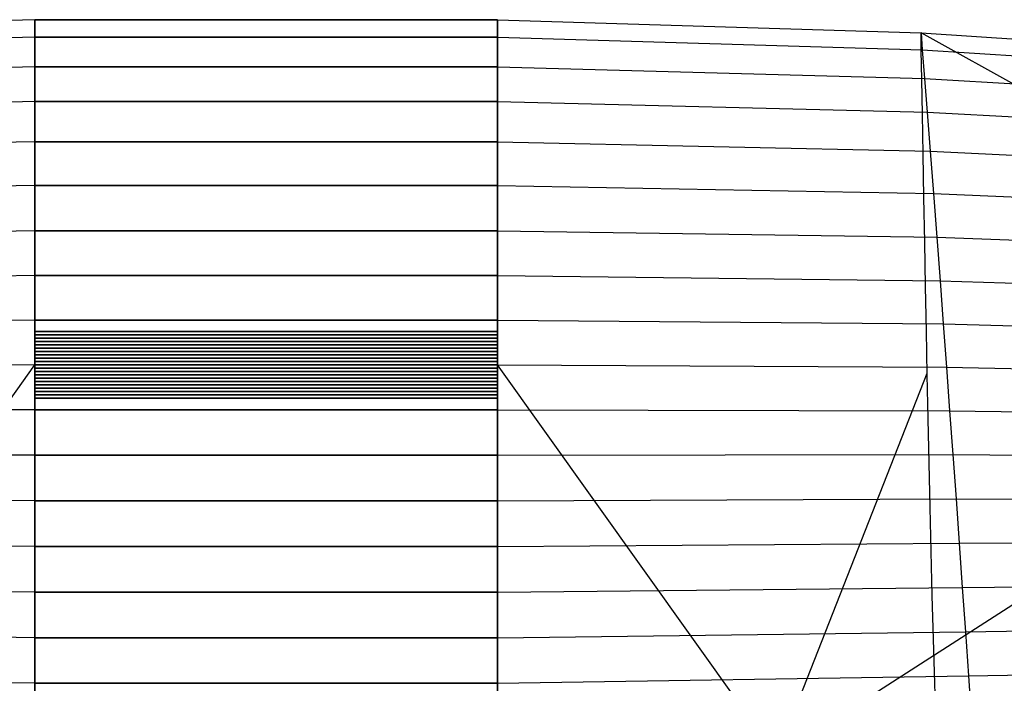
# Model space of a CAD drawing. Extents: x -487 to 487, y 0 to 271.
# Tile 9 of 13: x -44 to 133, y 151 to 271. Entities that reach past the tile are written whole.
import ezdxf

# ---------------------------------------------------------------- set-up
doc = ezdxf.new("R2010")
doc.units = 0

msp = doc.modelspace()

# ---------------------------------------------------------------- linework, layer by layer
at = {"layer": 'default', "color": 5, "linetype": 'CONTINUOUS'}
for p, q in [((-41.69, 270.76, 1.16), (-118.034, 268.371, 18.652)), ((-41.69, 270.76, 1.16), (-118.034, 268.371, 18.652)), ((-41.69, 270.76, 1.16), (-41.69, 267.624, 0.53)), ((-41.69, 270.76, 1.16), (41.69, 270.76, 1.16)), ((41.69, 270.76, 1.16), (-41.69, 270.76, 1.16)), ((41.69, 270.76, 1.16), (-41.69, 270.76, 1.16)), ((41.69, 270.76, 1.16), (41.69, 267.624, 0.53)), ((41.69, 270.76, 1.16), (118.034, 268.371, 18.652)), ((41.69, 270.76, 1.16), (118.034, 268.371, 18.652)), ((118.034, 268.371, 18.652), (118.271, 265.337, 17.904)), ((118.034, 268.371, 18.652), (193.204, 263.48, 43.715)), ((118.034, 268.371, 18.652), (193.204, 263.48, 43.715)), ((-41.69, 267.624, 0.53), (-118.271, 265.337, 17.904)), ((-41.69, 267.624, 0.53), (-41.69, 262.279, -0.532)), ((-41.69, 267.624, 0.53), (41.69, 267.624, 0.53)), ((41.69, 267.624, 0.53), (-41.69, 267.624, 0.53)), ((41.69, 267.624, 0.53), (41.69, 262.279, -0.532)), ((41.69, 267.624, 0.53), (118.271, 265.337, 17.904)), ((118.271, 265.337, 17.904), (118.673, 260.164, 16.641)), ((118.271, 265.337, 17.904), (193.577, 260.614, 42.886)), ((-41.69, 262.279, -0.532), (-118.673, 260.164, 16.641)), ((-41.69, 262.279, -0.532), (-41.69, 256.016, -1.77)), ((-41.69, 262.279, -0.532), (41.69, 262.279, -0.532)), ((41.69, 262.279, -0.532), (-41.69, 262.279, -0.532)), ((41.69, 262.279, -0.532), (41.69, 256.016, -1.77)), ((41.69, 262.279, -0.532), (118.673, 260.164, 16.641)), ((118.673, 260.164, 16.641), (119.142, 254.102, 15.167)), ((118.673, 260.164, 16.641), (194.209, 255.73, 41.484)), ((-41.69, 256.016, -1.77), (-119.142, 254.102, 15.167)), ((-41.69, 256.016, -1.77), (-41.69, 248.792, -3.179)), ((-41.69, 256.016, -1.77), (41.69, 256.016, -1.77)), ((41.69, 256.016, -1.77), (-41.69, 256.016, -1.77)), ((41.69, 256.016, -1.77), (41.69, 248.792, -3.179)), ((41.69, 256.016, -1.77), (119.142, 254.102, 15.167)), ((119.142, 254.102, 15.167), (119.68, 247.109, 13.487)), ((119.142, 254.102, 15.167), (194.949, 250.004, 39.848)), ((-41.69, 248.792, -3.179), (-119.68, 247.109, 13.487)), ((-41.69, 248.792, -3.179), (-41.69, 240.879, -4.704)), ((-41.69, 248.792, -3.179), (41.69, 248.792, -3.179)), ((41.69, 248.792, -3.179), (-41.69, 248.792, -3.179)), ((41.69, 248.792, -3.179), (41.69, 240.879, -4.704)), ((41.69, 248.792, -3.179), (119.68, 247.109, 13.487)), ((119.68, 247.109, 13.487), (120.267, 239.448, 11.663)), ((119.68, 247.109, 13.487), (195.798, 243.4, 37.978)), ((-41.69, 240.879, -4.704), (-120.267, 239.448, 11.663)), ((-41.69, 240.879, -4.704), (-41.69, 232.739, -6.25)), ((-41.69, 240.879, -4.704), (41.69, 240.879, -4.704)), ((41.69, 240.879, -4.704), (-41.69, 240.879, -4.704)), ((41.69, 240.879, -4.704), (41.69, 232.739, -6.25)), ((41.69, 240.879, -4.704), (120.267, 239.448, 11.663)), ((120.267, 239.448, 11.663), (120.866, 231.567, 9.808)), ((120.267, 239.448, 11.663), (196.723, 236.163, 35.945)), ((-41.69, 232.739, -6.25), (-120.866, 231.567, 9.808)), ((-41.69, 232.739, -6.25), (-41.69, 224.659, -7.759)), ((-41.69, 232.739, -6.25), (41.69, 232.739, -6.25)), ((41.69, 232.739, -6.25), (-41.69, 232.739, -6.25)), ((41.69, 232.739, -6.25), (41.69, 224.659, -7.759)), ((41.69, 232.739, -6.25), (120.866, 231.567, 9.808)), ((120.866, 231.567, 9.808), (121.457, 223.741, 7.992)), ((120.866, 231.567, 9.808), (197.67, 228.717, 33.875)), ((-41.69, 224.659, -7.759), (-121.457, 223.741, 7.992)), ((-41.69, 224.659, -7.759), (-41.69, 216.638, -9.229)), ((-41.69, 224.659, -7.759), (41.69, 224.659, -7.759)), ((41.69, 224.659, -7.759), (-41.69, 224.659, -7.759)), ((41.69, 224.659, -7.759), (41.69, 216.638, -9.229)), ((41.69, 224.659, -7.759), (121.457, 223.741, 7.992)), ((121.457, 223.741, 7.992), (122.039, 215.972, 6.216)), ((121.457, 223.741, 7.992), (198.603, 221.323, 31.844)), ((-41.69, 216.638, -9.229), (-122.039, 215.972, 6.216)), ((-41.69, 216.638, -9.229), (-41.69, 208.598, -10.675)), ((-41.69, 216.638, -9.229), (41.69, 216.638, -9.229)), ((41.69, 216.638, -9.229), (-41.69, 216.638, -9.229)), ((41.69, 216.638, -9.229), (41.69, 208.598, -10.675)), ((41.69, 216.638, -9.229), (122.039, 215.972, 6.216)), ((122.039, 215.972, 6.216), (122.617, 208.183, 4.462)), ((122.039, 215.972, 6.216), (199.523, 213.98, 29.852)), ((-41.69, 208.598, -10.675), (-122.617, 208.183, 4.462)), ((-41.69, 208.598, -10.675), (-41.69, 200.501, -12.098)), ((-41.69, 208.598, -10.675), (41.69, 208.598, -10.675)), ((41.69, 208.598, -10.675), (-41.69, 208.598, -10.675)), ((41.69, 208.598, -10.675), (41.69, 200.501, -12.098)), ((41.69, 208.598, -10.675), (122.617, 208.183, 4.462)), ((122.617, 208.183, 4.462), (123.194, 200.338, 2.729)), ((122.617, 208.183, 4.462), (200.439, 206.617, 27.88)), ((-41.69, 200.501, -12.098), (-123.194, 200.338, 2.729)), ((-41.69, 200.501, -12.098), (-41.69, 192.334, -13.492)), ((-41.69, 200.501, -12.098), (41.69, 200.501, -12.098)), ((41.69, 200.501, -12.098), (-41.69, 200.501, -12.098)), ((41.69, 200.501, -12.098), (41.69, 192.334, -13.492)), ((41.69, 200.501, -12.098), (123.194, 200.338, 2.729)), ((123.194, 200.338, 2.729), (123.769, 192.422, 1.019)), ((123.194, 200.338, 2.729), (201.353, 199.199, 25.925)), ((-41.69, 192.334, -13.492), (-123.769, 192.422, 1.019)), ((-41.69, 192.334, -13.492), (-41.69, 184.127, -14.86)), ((-41.69, 192.334, -13.492), (41.69, 192.334, -13.492)), ((41.69, 192.334, -13.492), (-41.69, 192.334, -13.492)), ((41.69, 192.334, -13.492), (123.769, 192.422, 1.019)), ((41.69, 192.334, -13.492), (41.69, 184.127, -14.86)), ((123.769, 192.422, 1.019), (124.342, 184.465, -0.666)), ((123.769, 192.422, 1.019), (202.266, 191.712, 23.99)), ((-41.69, 184.127, -14.86), (-124.342, 184.465, -0.666)), ((-41.69, 184.127, -14.86), (-41.69, 175.898, -16.19)), ((-41.69, 184.127, -14.86), (41.69, 184.127, -14.86)), ((41.69, 184.127, -14.86), (-41.69, 184.127, -14.86)), ((41.69, 184.127, -14.86), (124.342, 184.465, -0.666)), ((41.69, 184.127, -14.86), (41.69, 175.898, -16.19)), ((124.342, 184.465, -0.666), (124.908, 176.485, -2.317)), ((124.342, 184.465, -0.666), (203.175, 184.186, 22.075)), ((-41.69, 175.898, -16.19), (-124.908, 176.485, -2.317)), ((-41.69, 175.898, -16.19), (-41.69, 167.666, -17.488)), ((-41.69, 175.898, -16.19), (41.69, 175.898, -16.19)), ((41.69, 175.898, -16.19), (-41.69, 175.898, -16.19)), ((41.69, 175.898, -16.19), (124.908, 176.485, -2.317)), ((41.69, 175.898, -16.19), (41.69, 167.666, -17.488)), ((124.908, 176.485, -2.317), (204.077, 176.635, 20.193)), ((124.908, 176.485, -2.317), (125.47, 168.501, -3.936)), ((125.47, 168.501, -3.936), (204.971, 169.078, 18.34)), ((-41.69, 167.666, -17.488), (-125.47, 168.501, -3.936)), ((-41.69, 167.666, -17.488), (-41.69, 159.445, -18.75)), ((-41.69, 167.666, -17.488), (41.69, 167.666, -17.488)), ((41.69, 167.666, -17.488), (-41.69, 167.666, -17.488)), ((41.69, 167.666, -17.488), (125.47, 168.501, -3.936)), ((41.69, 167.666, -17.488), (41.69, 159.445, -18.75)), ((125.47, 168.501, -3.936), (126.025, 160.525, -5.521)), ((126.025, 160.525, -5.521), (205.856, 161.528, 16.519)), ((-41.69, 159.445, -18.75), (-126.025, 160.525, -5.521)), ((41.69, 159.445, -18.75), (126.025, 160.525, -5.521)), ((126.025, 160.525, -5.521), (126.574, 152.567, -7.076)), ((-41.69, 159.445, -18.75), (-41.69, 151.243, -19.983)), ((-41.69, 159.445, -18.75), (41.69, 159.445, -18.75)), ((41.69, 159.445, -18.75), (-41.69, 159.445, -18.75)), ((41.69, 159.445, -18.75), (41.69, 151.243, -19.983)), ((126.574, 152.567, -7.076), (206.733, 153.993, 14.727)), ((-41.69, 151.243, -19.983), (-126.574, 152.567, -7.076)), ((-41.69, 151.243, -19.983), (-41.69, 143.065, -21.178)), ((-41.69, 151.243, -19.983), (41.69, 151.243, -19.983)), ((41.69, 151.243, -19.983), (-41.69, 151.243, -19.983)), ((41.69, 151.243, -19.983), (126.574, 152.567, -7.076)), ((41.69, 151.243, -19.983), (41.69, 143.065, -21.178)), ((126.574, 152.567, -7.076), (127.116, 144.63, -8.593))]:
    msp.add_line(p, q, dxfattribs=at)
at = {"layer": 'default', "color": 3, "linetype": 'CONTINUOUS'}
for p, q in [((-41.69, 267.602, 1.636), (-41.69, 270.76, 1.16)), ((41.69, 267.602, 1.636), (41.69, 270.76, 1.16)), ((118.086, 265.259, 18.969), (118.034, 268.371, 18.652)), ((-41.69, 262.22, 2.439), (-41.69, 267.602, 1.636)), ((41.69, 262.22, 2.439), (41.69, 267.602, 1.636)), ((118.175, 259.954, 19.503), (118.086, 265.259, 18.969)), ((-41.69, 255.908, 3.371), (-41.69, 262.22, 2.439)), ((41.69, 255.908, 3.371), (41.69, 262.22, 2.439)), ((118.282, 253.732, 20.119), (118.175, 259.954, 19.503)), ((-41.69, 248.635, 4.428), (-41.69, 255.908, 3.371)), ((41.69, 248.635, 4.428), (41.69, 255.908, 3.371)), ((118.407, 246.566, 20.813), (118.282, 253.732, 20.119)), ((-41.69, 240.682, 5.569), (-41.69, 248.635, 4.428)), ((41.69, 240.682, 5.569), (41.69, 248.635, 4.428)), ((118.547, 238.729, 21.557), (118.407, 246.566, 20.813)), ((-41.69, 232.501, 6.721), (-41.69, 240.682, 5.569)), ((41.69, 232.501, 6.721), (41.69, 240.682, 5.569)), ((118.694, 230.669, 22.301), (118.547, 238.729, 21.557)), ((-41.69, 224.389, 7.837), (-41.69, 232.501, 6.721)), ((41.69, 224.389, 7.837), (41.69, 232.501, 6.721)), ((118.845, 222.678, 23.015), (118.694, 230.669, 22.301)), ((-41.69, 216.338, 8.921), (-41.69, 224.389, 7.837)), ((41.69, 216.338, 8.921), (41.69, 224.389, 7.837)), ((118.998, 214.748, 23.7), (118.845, 222.678, 23.015)), ((-41.69, 208.29, 9.973), (-41.69, 216.338, 8.921)), ((41.69, 208.29, 9.973), (41.69, 216.338, 8.921)), ((119.157, 206.824, 24.354), (118.998, 214.748, 23.7)), ((-41.69, 200.207, 10.992), (-41.69, 208.29, 9.973)), ((41.69, 200.207, 10.992), (41.69, 208.29, 9.973)), ((119.322, 198.866, 24.975), (119.157, 206.824, 24.354)), ((-41.69, 192.099, 11.965), (-41.69, 200.207, 10.992)), ((41.69, 192.099, 11.965), (41.69, 200.207, 10.992)), ((119.497, 190.887, 25.55), (119.322, 198.866, 24.975)), ((-41.69, 183.997, 12.89), (-41.69, 192.099, 11.965)), ((41.69, 183.997, 12.89), (41.69, 192.099, 11.965)), ((119.679, 182.916, 26.079), (119.497, 190.887, 25.55)), ((-41.69, 175.917, 13.755), (-41.69, 183.997, 12.89)), ((41.69, 175.917, 13.755), (41.69, 183.997, 12.89)), ((119.871, 174.969, 26.552), (119.679, 182.916, 26.079)), ((-41.69, 167.863, 14.561), (-41.69, 175.917, 13.755)), ((41.69, 167.863, 14.561), (41.69, 175.917, 13.755)), ((120.071, 167.051, 26.968), (119.871, 174.969, 26.552)), ((-41.69, 159.831, 15.304), (-41.69, 167.863, 14.561)), ((41.69, 159.831, 15.304), (41.69, 167.863, 14.561)), ((120.281, 159.158, 27.326), (120.071, 167.051, 26.968)), ((-41.69, 151.808, 15.983), (-41.69, 159.831, 15.304)), ((41.69, 151.808, 15.983), (41.69, 159.831, 15.304)), ((120.501, 151.276, 27.621), (120.281, 159.158, 27.326)), ((-41.69, 143.795, 16.594), (-41.69, 151.808, 15.983)), ((41.69, 143.795, 16.594), (41.69, 151.808, 15.983)), ((120.733, 143.408, 27.852), (120.501, 151.276, 27.621))]:
    msp.add_line(p, q, dxfattribs=at)
at = {"layer": 'default', "color": 30, "linetype": 'CONTINUOUS'}
msp.add_line((180.797, 233.609, 142.207), (118.034, 268.371, 18.652), dxfattribs=at)
at = {"layer": 'default', "color": 2, "linetype": 'CONTINUOUS'}
for p, q in [((-41.69, 213.982, 9.229), (-41.69, 214.582, 9.151)), ((-41.69, 214.582, 9.151), (41.69, 214.582, 9.151)), ((41.69, 214.582, 9.151), (-41.69, 214.582, 9.151)), ((-41.69, 213.382, 9.308), (-41.69, 213.982, 9.229)), ((-41.69, 213.982, 9.229), (41.69, 213.982, 9.229)), ((41.69, 213.982, 9.229), (-41.69, 213.982, 9.229)), ((-41.69, 213.982, 9.229), (-41.69, 213.982, 9.151)), ((-41.69, 212.782, 9.386), (-41.69, 213.382, 9.308)), ((-41.69, 213.382, 9.308), (41.69, 213.382, 9.308)), ((41.69, 213.382, 9.308), (-41.69, 213.382, 9.308)), ((-41.69, 213.382, 9.308), (-41.69, 213.382, 9.229)), ((41.69, 213.982, 9.229), (41.69, 214.582, 9.151)), ((41.69, 213.382, 9.308), (41.69, 213.982, 9.229)), ((41.69, 213.982, 9.229), (41.69, 213.982, 9.151)), ((41.69, 212.782, 9.386), (41.69, 213.382, 9.308)), ((41.69, 213.382, 9.308), (41.69, 213.382, 9.229)), ((-41.69, 212.182, 9.464), (-41.69, 212.782, 9.386)), ((-41.69, 212.782, 9.386), (41.69, 212.782, 9.386)), ((41.69, 212.782, 9.386), (-41.69, 212.782, 9.386)), ((-41.69, 212.782, 9.386), (-41.69, 212.782, 9.308)), ((-41.69, 211.582, 9.543), (-41.69, 212.182, 9.464)), ((-41.69, 212.182, 9.464), (41.69, 212.182, 9.464)), ((41.69, 212.182, 9.464), (-41.69, 212.182, 9.464)), ((-41.69, 212.182, 9.464), (-41.69, 212.182, 9.386)), ((-41.69, 210.982, 9.621), (-41.69, 211.582, 9.543)), ((-41.69, 211.582, 9.543), (41.69, 211.582, 9.543)), ((41.69, 211.582, 9.543), (-41.69, 211.582, 9.543)), ((-41.69, 211.582, 9.543), (-41.69, 211.582, 9.464)), ((41.69, 212.182, 9.464), (41.69, 212.782, 9.386)), ((41.69, 212.782, 9.386), (41.69, 212.782, 9.308)), ((41.69, 211.582, 9.543), (41.69, 212.182, 9.464)), ((41.69, 212.182, 9.464), (41.69, 212.182, 9.386)), ((41.69, 210.982, 9.621), (41.69, 211.582, 9.543)), ((41.69, 211.582, 9.543), (41.69, 211.582, 9.464)), ((-41.69, 210.382, 9.7), (-41.69, 210.982, 9.621)), ((-41.69, 210.982, 9.621), (41.69, 210.982, 9.621)), ((41.69, 210.982, 9.621), (-41.69, 210.982, 9.621)), ((-41.69, 210.982, 9.621), (-41.69, 210.982, 9.543)), ((-41.69, 209.782, 9.778), (-41.69, 210.382, 9.7)), ((-41.69, 210.382, 9.7), (41.69, 210.382, 9.7)), ((41.69, 210.382, 9.7), (-41.69, 210.382, 9.7)), ((-41.69, 210.382, 9.7), (-41.69, 210.382, 9.621)), ((-41.69, 209.182, 9.856), (-41.69, 209.782, 9.778)), ((-41.69, 209.782, 9.778), (41.69, 209.782, 9.778)), ((41.69, 209.782, 9.778), (-41.69, 209.782, 9.778)), ((-41.69, 209.782, 9.778), (-41.69, 209.782, 9.7)), ((41.69, 210.382, 9.7), (41.69, 210.982, 9.621)), ((41.69, 210.982, 9.621), (41.69, 210.982, 9.543)), ((41.69, 209.782, 9.778), (41.69, 210.382, 9.7)), ((41.69, 210.382, 9.7), (41.69, 210.382, 9.621)), ((41.69, 209.182, 9.856), (41.69, 209.782, 9.778)), ((41.69, 209.782, 9.778), (41.69, 209.782, 9.7)), ((-41.69, 208.582, 9.935), (-41.69, 209.182, 9.856)), ((-41.69, 209.182, 9.856), (41.69, 209.182, 9.856)), ((41.69, 209.182, 9.856), (-41.69, 209.182, 9.856)), ((-41.69, 209.182, 9.856), (-41.69, 209.182, 9.778)), ((-41.69, 207.982, 10.012), (-41.69, 208.582, 9.935)), ((-41.69, 208.582, 9.935), (41.69, 208.582, 9.935)), ((41.69, 208.582, 9.935), (-41.69, 208.582, 9.935)), ((-41.69, 208.582, 9.935), (-41.69, 208.582, 9.856)), ((-41.69, 207.382, 10.088), (-41.69, 207.982, 10.012)), ((-41.69, 207.982, 10.012), (41.69, 207.982, 10.012)), ((41.69, 207.982, 10.012), (-41.69, 207.982, 10.012)), ((-41.69, 207.982, 10.012), (-41.69, 207.982, 9.935)), ((41.69, 208.582, 9.935), (41.69, 209.182, 9.856)), ((41.69, 209.182, 9.856), (41.69, 209.182, 9.778)), ((41.69, 207.982, 10.012), (41.69, 208.582, 9.935)), ((41.69, 208.582, 9.935), (41.69, 208.582, 9.856)), ((41.69, 207.382, 10.088), (41.69, 207.982, 10.012)), ((41.69, 207.982, 10.012), (41.69, 207.982, 9.935)), ((-41.69, 206.782, 10.163), (-41.69, 207.382, 10.088)), ((-41.69, 207.382, 10.088), (41.69, 207.382, 10.088)), ((41.69, 207.382, 10.088), (-41.69, 207.382, 10.088)), ((-41.69, 207.382, 10.088), (-41.69, 207.382, 10.012)), ((-41.69, 206.182, 10.239), (-41.69, 206.782, 10.163)), ((-41.69, 206.782, 10.163), (41.69, 206.782, 10.163)), ((41.69, 206.782, 10.163), (-41.69, 206.782, 10.163)), ((-41.69, 206.782, 10.163), (-41.69, 206.782, 10.088)), ((-41.69, 205.582, 10.314), (-41.69, 206.182, 10.239)), ((-41.69, 206.182, 10.239), (41.69, 206.182, 10.239)), ((41.69, 206.182, 10.239), (-41.69, 206.182, 10.239)), ((-41.69, 206.182, 10.239), (-41.69, 206.182, 10.163)), ((41.69, 206.782, 10.163), (41.69, 207.382, 10.088)), ((41.69, 207.382, 10.088), (41.69, 207.382, 10.012)), ((41.69, 206.182, 10.239), (41.69, 206.782, 10.163)), ((41.69, 206.782, 10.163), (41.69, 206.782, 10.088)), ((41.69, 205.582, 10.314), (41.69, 206.182, 10.239)), ((41.69, 206.182, 10.239), (41.69, 206.182, 10.163)), ((-41.69, 204.982, 10.39), (-41.69, 205.582, 10.314)), ((-41.69, 205.582, 10.314), (41.69, 205.582, 10.314)), ((41.69, 205.582, 10.314), (-41.69, 205.582, 10.314)), ((-41.69, 205.582, 10.314), (-41.69, 205.582, 10.239)), ((-41.69, 204.382, 10.466), (-41.69, 204.982, 10.39)), ((-41.69, 204.982, 10.39), (41.69, 204.982, 10.39)), ((41.69, 204.982, 10.39), (-41.69, 204.982, 10.39)), ((-41.69, 204.982, 10.39), (-41.69, 204.982, 10.314)), ((-41.69, 203.782, 10.541), (-41.69, 204.382, 10.466)), ((-41.69, 204.382, 10.466), (41.69, 204.382, 10.466)), ((41.69, 204.382, 10.466), (-41.69, 204.382, 10.466)), ((-41.69, 204.382, 10.466), (-41.69, 204.382, 10.39)), ((41.69, 204.982, 10.39), (41.69, 205.582, 10.314)), ((41.69, 205.582, 10.314), (41.69, 205.582, 10.239)), ((41.69, 204.382, 10.466), (41.69, 204.982, 10.39)), ((41.69, 204.982, 10.39), (41.69, 204.982, 10.314)), ((41.69, 203.782, 10.541), (41.69, 204.382, 10.466)), ((41.69, 204.382, 10.466), (41.69, 204.382, 10.39)), ((-41.69, 203.182, 10.617), (-41.69, 203.782, 10.541)), ((-41.69, 203.782, 10.541), (41.69, 203.782, 10.541)), ((41.69, 203.782, 10.541), (-41.69, 203.782, 10.541)), ((-41.69, 203.782, 10.541), (-41.69, 203.782, 10.466)), ((-41.69, 202.582, 10.693), (-41.69, 203.182, 10.617)), ((-41.69, 203.182, 10.617), (41.69, 203.182, 10.617)), ((41.69, 203.182, 10.617), (-41.69, 203.182, 10.617)), ((-41.69, 203.182, 10.617), (-41.69, 203.182, 10.541)), ((-41.69, 202.582, 10.693), (41.69, 202.582, 10.693)), ((41.69, 202.582, 10.693), (-41.69, 202.582, 10.693)), ((-41.69, 202.582, 10.693), (-41.69, 202.582, 10.617)), ((41.69, 203.182, 10.617), (41.69, 203.782, 10.541)), ((41.69, 203.782, 10.541), (41.69, 203.782, 10.466)), ((41.69, 202.582, 10.693), (41.69, 203.182, 10.617)), ((41.69, 203.182, 10.617), (41.69, 203.182, 10.541)), ((41.69, 202.582, 10.693), (41.69, 202.582, 10.617))]:
    msp.add_line(p, q, dxfattribs=at)
at = {"layer": 'default', "color": 8, "linetype": 'CONTINUOUS'}
for p, q in [((-92.043, 138.155, 254.912), (-41.69, 208.582, 9.935)), ((92.043, 138.155, 254.912), (41.69, 208.582, 9.935)), ((92.043, 138.155, 254.912), (119.151, 207.111, 24.33)), ((92.043, 138.155, 254.912), (195.554, 204.58, 46.512))]:
    msp.add_line(p, q, dxfattribs=at)

doc.saveas('drawing.dxf')
